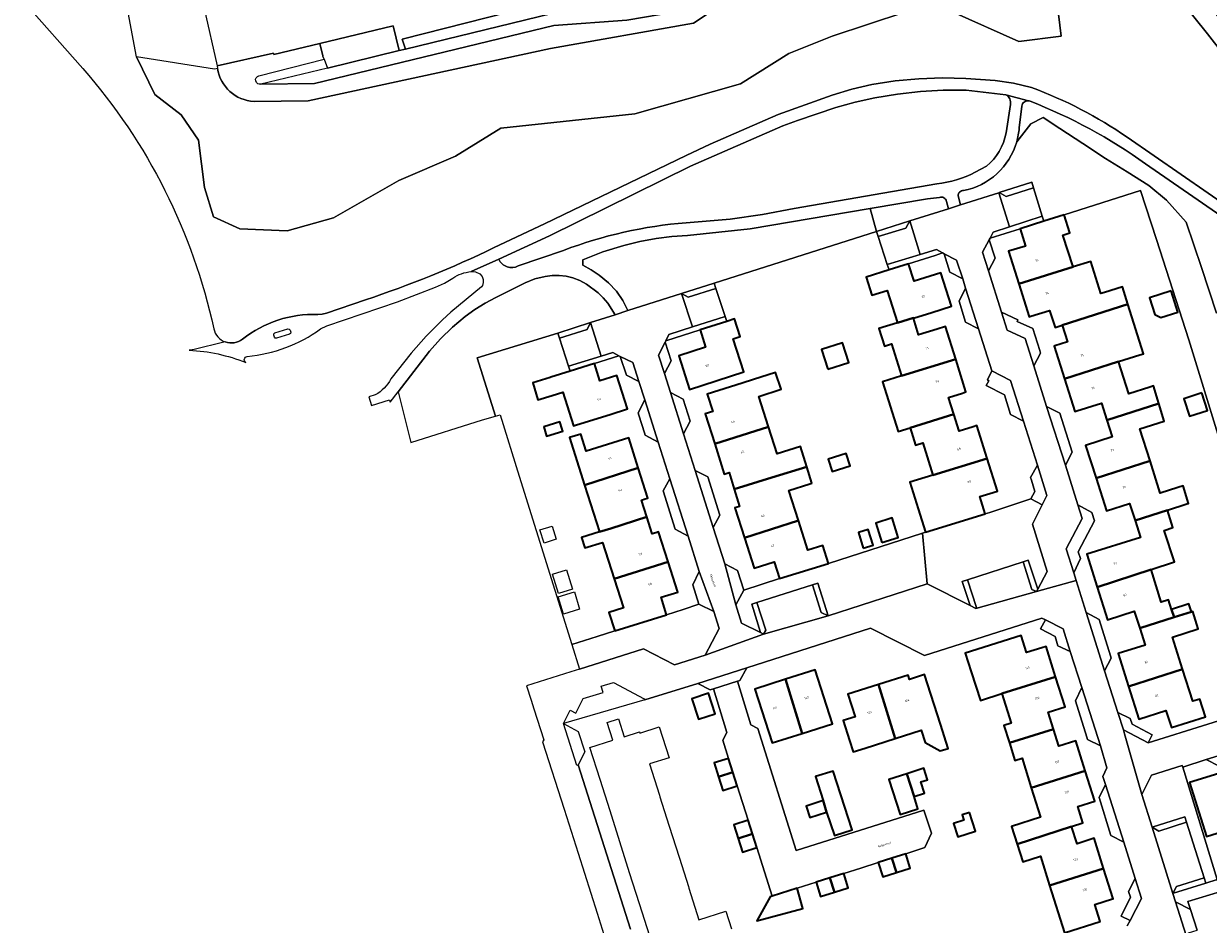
# Model space of a CAD drawing. Header units: metres. Extents: x 197700 to 204338, y 317132 to 325229.
# Tile 79 of 256: x 198735 to 198932, y 320635 to 320785. Entities that reach past the tile are written whole.
import ezdxf
from ezdxf.enums import TextEntityAlignment as Align

# ---------------------------------------------------------------- set-up
doc = ezdxf.new("R2010")
doc.units = ezdxf.units.M
for name, color, linetype, lineweight in [('B-WE-GR-BEPLANTING_CULTUUR_BOSPLANTSOEN-GV', 90, 'Continuous', 18), ('B-WE-GR-BEPLANTING_CULTUUR_HEESTERS-GV', 90, 'Continuous', 18), ('B-WE-GR-BEPLANTING_CULTUUR_ROOS-GV', 90, 'Continuous', 18), ('B-WE-GW-TALUD_KRUIN-G', 90, 'Continuous', 18), ('B-WE-IE-TERREINAFSCHEIDING_KUNSTMATIG_HEKWERK-G', 20, 'IE-TERREINAFSCHEIDING-KUNSTMATIG', 18), ('B-WE-OG-BEBOUWING-GV', 7, 'Continuous', 35), ('B-WE-OG-BEBOUWING-T18', 10, 'Continuous', 18), ('B-WE-OG-TERREIN_CULTUURSCHEIDING-GV', 7, 'Continuous', 18), ('B-WE-OG-TERREIN_ERF-GV', 7, 'Continuous', 18), ('B-WE-OG-TOPOGRAFIE-T18', 10, 'Continuous', 18), ('B-WE-VH-VERHARDING_ASFALT-GV', 252, 'Continuous', 18), ('B-WE-VH-VERHARDING_BETONSTRAATSTEEN-GV', 252, 'Continuous', 18), ('B-WE-VH-VERHARDING_TEGEL-GV', 252, 'Continuous', 18)]:
    doc.layers.add(name, color=color, linetype=linetype, lineweight=lineweight)
doc.styles.add('NLCS-ISO-M200-T18', font='NLCS-ISO.ttf', dxfattribs={"height": 0.36})
doc.linetypes.add('IE-TERREINAFSCHEIDING-KUNSTMATIG', pattern='A,4,[82,NLCS.SHX,S=0.75,R=90,X=0,Y=0],4,-2', length=10)

msp = doc.modelspace()

# ---------------------------------------------------------------- linework, layer by layer
at = {"layer": 'B-WE-GR-BEPLANTING_CULTUUR_BOSPLANTSOEN-GV'}
for points in [[(198840.685, 320788.259), (198834.657, 320787.234), (198822.443, 320786.347), (198798.127, 320780.449), (198797.087, 320780.197), (198785.179, 320777.308)], [(198822.187, 320788.336), (198797.581, 320782.083), (198798.127, 320780.449)], [(198798.127, 320780.449), (198822.443, 320786.347), (198834.657, 320787.234), (198840.685, 320788.259)], [(198889.136, 320786.598), (198900.02, 320781.742), (198907.054, 320782.579), (198906.384, 320788.105)], [(198766.864, 320777.249), (198766.383, 320777.131), (198753.443, 320779.161), (198756.47, 320772.909), (198760.866, 320769.518), (198763.712, 320765.331), (198764.717, 320757.461), (198766.224, 320752.605), (198770.578, 320750.595), (198778.448, 320750.261), (198786.151, 320752.437), (198797.036, 320758.633), (198806.413, 320762.652), (198813.949, 320767.341), (198836.22, 320769.685), (198853.803, 320774.709), (198861.841, 320779.733), (198869.041, 320782.579), (198881.098, 320786.598)], [(198772.948, 320771.749), (198781.927, 320771.847), (198822.196, 320780.566), (198845.948, 320784.736), (198848.553, 320786.484)], [(198848.553, 320786.484), (198845.948, 320784.736), (198822.196, 320780.566), (198781.927, 320771.847), (198772.948, 320771.749)], [(198843.047, 320786.632), (198834.898, 320785.246), (198822.753, 320784.364), (198782.992, 320774.72), (198774.107, 320774.622)], [(198785.179, 320777.308), (198774.107, 320774.622), (198782.992, 320774.72), (198822.753, 320784.364), (198834.898, 320785.246), (198843.047, 320786.632)], [(198773.766, 320776.031), (198784.578, 320778.779), (198784.401, 320779.212), (198784.393, 320779.303), (198784.398, 320779.315), (198783.868, 320781.408), (198776.232, 320779.54), (198776.177, 320779.785), (198766.811, 320777.667), (198766.864, 320777.249)]]:
    msp.add_lwpolyline(points, dxfattribs=at)
for points in [[(198766.864, 320777.249, 0.3520391), (198772.948, 320771.749)], [(198772.948, 320771.749, -0.3520391), (198766.864, 320777.249)], [(198774.107, 320774.622, -1), (198773.766, 320776.031)]]:
    msp.add_lwpolyline(points, format="xyb", dxfattribs=at)
at = {"layer": 'B-WE-GR-BEPLANTING_CULTUUR_HEESTERS-GV'}
for points in [[(198932.88, 320736.563), (198930.366, 320744.144), (198927.851, 320751.725), (198924.57, 320755.37), (198921.655, 320757.776), (198918.046, 320760.035), (198914.438, 320762.295), (198910.647, 320764.773), (198906.857, 320767.252), (198904.087, 320769.074), (198902.046, 320768.054), (198899.678, 320765.032)], [(198889.96, 320756.068), (198890.338, 320754.57), (198896.724, 320756.594), (198896.754, 320756.604), (198902.204, 320758.331), (198902.481, 320757.428), (198903.931, 320752.698), (198904.195, 320751.839), (198907.581, 320752.907), (198920.25, 320756.948), (198922.931, 320748.831), (198928.274, 320732.135), (198933.315, 320715.746), (198937.754, 320699.276), (198942.689, 320701.587), (198972.486, 320710.904), (198978.313, 320692.477)]]:
    msp.add_lwpolyline(points, dxfattribs=at)
for points in [[(198899.678, 320765.032, -0.2833991), (198890.826, 320756.952)], [(198890.826, 320756.952, 0.4468691), (198889.96, 320756.068)]]:
    msp.add_lwpolyline(points, format="xyb", dxfattribs=at)
for points in [[(198876.397, 320750.151), (198875.319, 320753.943), (198855.388, 320750.564), (198845.005, 320749.484), (198842.378, 320749.324), (198839.766, 320749.006), (198837.052, 320748.507), (198834.375, 320747.84), (198830.935, 320746.752), (198827.577, 320745.432), (198827.578, 320744.54), (198828.986, 320743.766), (198830.318, 320742.867), (198831.845, 320741.638), (198833.206, 320740.229), (198834.259, 320738.685), (198835.07, 320736.994), (198843.965, 320739.831), (198849.383, 320741.559)], [(198796.917, 320723.531), (198799.027, 320715.097), (198810.922, 320718.837), (198813.061, 320719.481), (198810.022, 320729.138), (198823.424, 320733.279), (198828.839, 320735.006), (198828.845, 320735.008), (198832.958, 320736.32), (198831.722, 320738.252), (198830.977, 320739.129), (198830.152, 320739.93), (198828.179, 320741.412), (198827.092, 320742.002), (198825.935, 320742.441), (198824.8, 320742.709), (198823.641, 320742.83), (198822.476, 320742.818), (198821.319, 320742.687), (198819.627, 320742.281), (198818.01, 320741.636), (198813.113, 320739.202), (198811.358, 320738.249), (198809.655, 320737.204), (198808.043, 320736.023), (198805.93, 320734.229), (198803.933, 320732.308), (198802.08, 320730.245)], [(198860.238, 320692.485), (198854.315, 320690.572), (198854.317, 320690.567), (198852.988, 320688.093), (198853.955, 320685.064), (198857.119, 320683.501), (198855.647, 320688.206), (198856.526, 320688.489), (198865.735, 320691.457), (198866.622, 320691.743), (198868.358, 320686.318), (198884.82, 320691.583), (198884.045, 320700.015), (198868.384, 320695.001)], [(198841.514, 320686.484), (198832.9, 320683.772), (198829.993, 320682.856), (198825.755, 320681.521), (198827.034, 320677.434), (198837.66, 320680.792), (198842.822, 320678.127), (198847.904, 320679.766), (198850.228, 320684.195), (198849.33, 320687.016), (198846.88, 320688.233), (198844.28, 320687.364)], [(198931.079, 320641.886), (198932.992, 320642.471), (198927.278, 320661.168), (198927.18, 320661.447), (198922.099, 320659.804), (198920.462, 320656.613), (198922.165, 320651.162), (198927.616, 320652.877), (198927.895, 320651.992), (198930.809, 320642.744)]]:
    msp.add_lwpolyline(points, close=True, dxfattribs=at)
at = {"layer": 'B-WE-GR-BEPLANTING_CULTUUR_ROOS-GV'}
for points in [[(198886.838, 320755.798), (198884.859, 320755.56), (198875.319, 320753.943), (198876.397, 320750.151), (198881.895, 320751.894), (198888.352, 320753.94)], [(198888.352, 320753.94), (198888.012, 320755.141)]]:
    msp.add_lwpolyline(points, dxfattribs=at)
msp.add_lwpolyline([(198888.012, 320755.141, 0.4878335), (198886.838, 320755.798)], format="xyb", dxfattribs=at)
for points in [[(198903.925, 320704.753), (198902.048, 320705.72), (198895.23, 320703.482), (198894.447, 320703.234), (198884.533, 320700.171), (198884.045, 320700.015), (198884.82, 320691.583), (198891.926, 320688.006), (198890.626, 320692.015), (198891.486, 320692.291), (198900.734, 320695.256), (198901.606, 320695.535), (198903.175, 320690.701), (198904.748, 320693.661), (198902.277, 320701.503)], [(198925.633, 320640.157), (198926.075, 320638.793), (198928.577, 320637.489), (198928.122, 320638.81), (198933.594, 320640.502), (198932.992, 320642.471), (198931.079, 320641.886), (198925.733, 320640.189)]]:
    msp.add_lwpolyline(points, close=True, dxfattribs=at)
at = {"layer": 'B-WE-GW-TALUD_KRUIN-G'}
for points in [[(198798.127, 320780.449), (198822.443, 320786.347), (198834.657, 320787.234), (198840.685, 320788.259)], [(198843.047, 320786.632), (198834.898, 320785.246), (198822.753, 320784.364), (198782.992, 320774.72), (198774.107, 320774.622)]]:
    msp.add_lwpolyline(points, dxfattribs=at)
at = {"layer": 'B-WE-IE-TERREINAFSCHEIDING_KUNSTMATIG_HEKWERK-G'}
for points in [[(198907.581, 320752.907), (198920.25, 320756.948), (198922.931, 320748.831), (198928.274, 320732.135), (198933.315, 320715.746), (198937.754, 320699.276), (198942.689, 320701.587), (198972.486, 320710.904), (198978.313, 320692.477)], [(198849.383, 320741.559), (198876.397, 320750.151)]]:
    msp.add_lwpolyline(points, dxfattribs=at)
at = {"layer": 'B-WE-OG-BEBOUWING-GV'}
for points in [[(198904.195, 320751.839), (198900.254, 320750.595), (198901.142, 320747.728), (198898.333, 320746.857), (198900.049, 320741.433), (198909.038, 320744.263), (198907.318, 320749.55), (198908.514, 320749.949), (198907.581, 320752.907)], [(198878.465, 320743.753), (198874.687, 320742.554), (198875.62, 320739.596), (198878.129, 320740.354), (198879.851, 320734.998), (198882.517, 320735.789), (198882.532, 320735.741), (198885.592, 320736.708), (198888.836, 320737.734), (198887.055, 320743.3), (198882.63, 320741.894), (198881.706, 320744.782)], [(198909.038, 320744.263), (198900.049, 320741.433), (198901.767, 320735.98), (198902.006, 320736.055), (198905.155, 320737.048), (198906.045, 320734.224), (198907.252, 320734.606), (198918.151, 320738.062), (198917.233, 320740.954), (198914.283, 320740.032), (198913.66, 320739.845), (198911.978, 320745.189)], [(198925.328, 320740.292), (198921.75, 320739.128), (198922.651, 320736.357), (198923.628, 320735.842), (198926.474, 320736.768)], [(198907.635, 320725.683), (198916.617, 320728.534), (198920.118, 320729.629), (198920.765, 320729.832), (198918.151, 320738.062), (198907.252, 320734.606), (198908.143, 320731.794), (198906.032, 320731.129), (198905.918, 320731.093)], [(198847.076, 320733.789), (198847.974, 320730.925), (198843.551, 320729.51), (198845.328, 320723.922), (198854.329, 320726.834), (198852.559, 320732.305), (198853.729, 320732.683), (198852.775, 320735.633), (198851.498, 320735.22)], [(198880.552, 320726.14), (198889.544, 320728.932), (198887.838, 320734.373), (198886.448, 320733.942), (198883.383, 320732.993), (198882.532, 320735.741), (198882.517, 320735.789), (198879.851, 320734.998), (198876.761, 320734.021), (198877.687, 320731.082), (198878.876, 320731.457)], [(198868.313, 320727.286), (198871.769, 320728.385), (198870.725, 320731.666), (198867.269, 320730.568)], [(198829.517, 320728.215), (198825.463, 320726.942), (198822.259, 320725.935), (198822.185, 320725.912), (198819.284, 320724.999), (198820.124, 320722.186), (198822.466, 320722.891), (198824.284, 320723.438), (198826.044, 320717.846), (198826.53, 320717.999), (198832.141, 320719.765), (198835.002, 320720.666), (198833.25, 320726.24), (198830.421, 320725.363)], [(198889.233, 320719.784), (198888.342, 320722.572), (198890.666, 320723.314), (198891.247, 320723.5), (198889.544, 320728.932), (198880.552, 320726.14), (198877.405, 320725.148), (198880, 320716.912), (198881.958, 320717.529)], [(198916.617, 320728.534), (198907.635, 320725.683), (198909.36, 320720.25), (198909.656, 320720.343), (198913.791, 320721.64), (198914.675, 320718.822), (198923.317, 320721.562), (198922.426, 320724.483), (198921.813, 320724.289), (198918.309, 320723.182)], [(198849.512, 320714.856), (198858.449, 320717.707), (198856.844, 320722.743), (198860.551, 320723.924), (198859.626, 320726.743), (198855.95, 320725.548), (198854.063, 320724.948), (198848.253, 320723.101), (198849.161, 320720.246), (198847.933, 320719.855)], [(198930.446, 320723.323), (198927.434, 320722.343), (198928.378, 320719.441), (198931.39, 320720.421)], [(198921.835, 320712.027), (198920.148, 320717.363), (198924.208, 320718.646), (198923.317, 320721.562), (198914.675, 320718.822), (198915.558, 320716.008), (198911.127, 320714.618), (198912.86, 320709.175)], [(198821.096, 320717.717), (198821.565, 320716.159), (198824.248, 320716.967), (198824.155, 320717.277), (198824.155, 320717.278), (198823.78, 320718.524)], [(198881.958, 320717.529), (198882.869, 320714.639), (198884.058, 320715.014), (198885.736, 320709.688), (198894.762, 320712.447), (198893.038, 320717.895), (198892.456, 320717.709), (198890.133, 320716.967), (198889.233, 320719.784)], [(198836.797, 320710.86), (198835.204, 320715.87), (198828.155, 320713.65), (198827.258, 320716.5), (198825.358, 320715.902), (198827.855, 320708.028)], [(198864.78, 320711.074), (198863.743, 320714.423), (198859.891, 320713.186), (198858.449, 320717.707), (198849.512, 320714.856), (198851.095, 320709.847), (198851.875, 320710.092), (198852.747, 320707.316), (198859.004, 320709.27)], [(198868.36, 320712.302), (198869.005, 320710.276), (198871.982, 320711.223), (198871.338, 320713.249)], [(198894.762, 320712.447), (198885.736, 320709.688), (198881.913, 320708.483), (198883.304, 320704.07), (198884.533, 320700.171), (198894.447, 320703.234), (198893.541, 320706.098), (198895.198, 320706.625), (198896.476, 320707.03)], [(198836.797, 320710.86), (198827.855, 320708.028), (198830.328, 320700.23), (198832.225, 320700.828), (198838.213, 320702.734), (198837.33, 320705.508), (198837.949, 320705.706), (198838.391, 320705.847)], [(198865.631, 320708.326), (198864.78, 320711.074), (198859.004, 320709.27), (198852.747, 320707.316), (198853.639, 320704.479), (198852.859, 320704.234), (198854.459, 320699.237), (198863.421, 320702.112), (198861.827, 320707.114), (198865.283, 320708.215)], [(198921.835, 320712.027), (198912.86, 320709.175), (198914.587, 320703.749), (198918.447, 320704.979), (198919.34, 320702.152), (198924.718, 320703.856), (198927.95, 320704.879), (198928.253, 320704.976), (198927.325, 320707.874), (198926.437, 320707.593), (198923.528, 320706.673)], [(198830.877, 320698.5), (198832.804, 320692.422), (198841.773, 320695.245), (198840.186, 320700.232), (198839.736, 320700.088), (198839.117, 320699.89), (198838.213, 320702.734), (198832.225, 320700.828), (198830.328, 320700.23), (198827.364, 320699.288), (198827.909, 320697.574)], [(198877.275, 320698.456), (198880.006, 320699.324), (198878.982, 320702.546), (198876.251, 320701.677)], [(198921.998, 320693.997), (198925.904, 320695.283), (198924.192, 320700.482), (198925.638, 320700.94), (198924.718, 320703.856), (198919.34, 320702.152), (198920.23, 320699.331), (198911.353, 320696.512), (198913.068, 320691.058)], [(198854.459, 320699.237), (198856.061, 320694.235), (198859.375, 320695.279), (198860.238, 320692.485), (198868.384, 320695.001), (198867.468, 320697.964), (198864.967, 320697.191), (198863.421, 320702.112)], [(198874.193, 320697.545), (198875.807, 320698.058), (198874.99, 320700.627), (198873.377, 320700.114)], [(198841.514, 320686.484), (198840.607, 320689.365), (198843.366, 320690.237), (198841.773, 320695.245), (198832.804, 320692.422), (198834.33, 320687.61), (198831.93, 320686.854), (198832.9, 320683.772)], [(198913.068, 320691.058), (198914.771, 320685.642), (198919.218, 320687.058), (198920.118, 320684.232), (198925.823, 320686.051), (198925.41, 320687.356), (198924.903, 320688.959), (198923.711, 320688.582), (198921.998, 320693.997)], [(198925.823, 320686.051), (198920.118, 320684.232), (198921.012, 320681.423), (198916.561, 320680.006), (198918.27, 320674.57), (198927.24, 320677.426), (198925.551, 320682.766), (198929.836, 320684.121), (198928.924, 320687.023), (198928.708, 320686.955)], [(198928.708, 320686.955), (198928.298, 320688.261), (198925.41, 320687.356), (198925.823, 320686.051)], [(198892.097, 320677.011), (198893.686, 320672.248), (198897.193, 320673.368), (198906.154, 320676.175), (198904.581, 320681.189), (198903.852, 320680.962), (198901.324, 320680.175), (198900.416, 320683.005), (198891.126, 320680.103)], [(198864.041, 320666.756), (198869.058, 320668.33), (198866.184, 320677.318), (198861.247, 320675.743)], [(198918.27, 320674.57), (198919.979, 320669.136), (198924.44, 320670.551), (198925.38, 320667.72), (198931.056, 320669.508), (198930.121, 320672.464), (198928.929, 320672.087), (198927.24, 320677.426)], [(198861.247, 320675.743), (198856.182, 320674.128), (198859.025, 320665.183), (198864.041, 320666.756)], [(198874.484, 320664.299), (198879.493, 320665.896), (198876.705, 320674.886), (198871.624, 320673.271), (198872.828, 320669.493), (198870.858, 320668.875), (198871.89, 320665.586), (198872.49, 320663.674)], [(198884.474, 320665.266), (198886.968, 320663.839), (198888.307, 320664.267), (198887.018, 320668.296), (198884.38, 320676.543), (198881.856, 320675.736), (198881.627, 320676.45), (198876.705, 320674.886), (198879.493, 320665.896), (198883.832, 320667.28)], [(198898.456, 320665.167), (198905.804, 320667.468), (198904.919, 320670.27), (198907.729, 320671.157), (198906.154, 320676.175), (198897.193, 320673.368), (198898.735, 320668.453), (198897.542, 320668.078)], [(198849.575, 320670.015), (198848.48, 320673.418), (198845.7, 320672.524), (198846.795, 320669.121)], [(198905.804, 320667.468), (198898.456, 320665.167), (198899.37, 320662.257), (198900.563, 320662.631), (198902.103, 320657.725), (198911.077, 320660.54), (198909.501, 320665.547), (198906.691, 320664.66)], [(198850.131, 320659.557), (198852.513, 320660.319), (198851.783, 320662.603), (198849.402, 320661.842)], [(198852.513, 320660.319), (198850.131, 320659.557), (198850.859, 320657.272), (198853.244, 320658.034)], [(198868.086, 320653.667), (198869.403, 320649.767), (198872.321, 320650.731), (198870.482, 320656.54), (198869.199, 320660.461), (198866.264, 320659.588), (198867.496, 320655.585)], [(198882.623, 320656.269), (198881.411, 320660.046), (198878.454, 320659.097), (198880.314, 320653.3), (198883.272, 320654.233)], [(198881.411, 320660.046), (198882.623, 320656.269), (198884.365, 320656.825), (198883.766, 320658.704), (198884.865, 320659.052), (198884.25, 320660.957)], [(198911.077, 320660.54), (198902.103, 320657.725), (198903.641, 320652.822), (198898.817, 320651.274), (198899.746, 320648.379), (198908.81, 320651.284), (198910.681, 320651.883), (198909.829, 320654.628), (198912.658, 320655.518)], [(198936.674, 320651.319), (198935.342, 320655.926), (198934.124, 320659.889), (198933.986, 320660.339), (198928.402, 320658.597), (198931.209, 320649.612)], [(198868.086, 320653.667), (198867.496, 320655.585), (198864.672, 320654.681), (198865.282, 320652.776)], [(198891.86, 320653.6), (198890.631, 320653.208), (198890.903, 320652.354), (198889.178, 320651.804), (198889.899, 320649.544), (198892.853, 320650.487)], [(198853.395, 320649.291), (198855.772, 320650.052), (198855.043, 320652.328), (198852.67, 320651.568)], [(198905.136, 320641.483), (198914.123, 320644.307), (198912.547, 320649.332), (198909.728, 320648.427), (198908.81, 320651.284), (198899.746, 320648.379), (198900.691, 320645.435), (198903.608, 320646.351)], [(198855.772, 320650.052), (198853.395, 320649.291), (198854.12, 320647.013), (198856.501, 320647.775)], [(198879.707, 320643.646), (198878.951, 320646.03), (198876.665, 320645.304), (198877.421, 320642.921)], [(198878.951, 320646.03), (198879.707, 320643.646), (198881.993, 320644.372), (198881.237, 320646.755)], [(198868.637, 320642.758), (198869.394, 320640.375), (198871.686, 320641.103), (198870.929, 320643.486)], [(198913.555, 320635.479), (198912.657, 320638.321), (198915.58, 320639.244), (198915.699, 320639.282), (198914.123, 320644.307), (198905.136, 320641.483), (198907.607, 320633.609)], [(198868.637, 320642.758), (198866.345, 320642.029), (198867.102, 320639.646), (198869.394, 320640.375)], [(198859.024, 320639.721), (198858.713, 320639.623), (198856.48, 320635.628), (198864.128, 320637.683), (198863.198, 320641.037)]]:
    msp.add_lwpolyline(points, close=True, dxfattribs=at)
at = {"layer": 'B-WE-OG-TERREIN_CULTUURSCHEIDING-GV'}
for points in [[(198918.037, 320765.823), (198949.445, 320744.085), (198969.849, 320728.534), (198980.025, 320720.072), (198983.876, 320724.333), (198973.632, 320734.207), (198965.679, 320741.362), (198955.538, 320753.355), (198943.126, 320767.92), (198931.361, 320782.989), (198917.776, 320800.016)], [(198917.776, 320800.016), (198931.361, 320782.989), (198943.126, 320767.92), (198955.538, 320753.355), (198965.679, 320741.362), (198973.632, 320734.207), (198983.876, 320724.333), (198984.723, 320723.517), (198989.376, 320719.477), (198991.853, 320715.806), (198995.219, 320719.201), (198994.991, 320719.608), (198990.668, 320725.04), (198982.51, 320732.081), (198971.258, 320742.491), (198960.781, 320753.013), (198943.785, 320772.669), (198931.186, 320788.292)], [(198881.098, 320786.598), (198869.041, 320782.579), (198861.841, 320779.733), (198853.803, 320774.709), (198836.22, 320769.685), (198813.949, 320767.341), (198806.413, 320762.652), (198797.036, 320758.633), (198786.151, 320752.437), (198778.448, 320750.261), (198770.578, 320750.595), (198766.224, 320752.605), (198764.717, 320757.461), (198763.712, 320765.331), (198760.866, 320769.518), (198756.47, 320772.909), (198753.443, 320779.161), (198750.684, 320793.688)], [(198734.677, 320788.324), (198744.515, 320777.215)], [(198906.384, 320788.105), (198907.054, 320782.579), (198900.02, 320781.742), (198889.136, 320786.598)], [(198812.845, 320747.475), (198821.225, 320751.401), (198844.732, 320762.794), (198848.738, 320764.664), (198860.065, 320769.598), (198869.001, 320772.812), (198872.282, 320773.805), (198875.628, 320774.551), (198879.504, 320775.153), (198883.407, 320775.538), (198887.327, 320775.689), (198891.248, 320775.591), (198896.076, 320775.214), (198899.141, 320774.816), (198902.136, 320774.052)], [(198897.87, 320772.85), (198891.303, 320773.628), (198887.485, 320773.619), (198883.673, 320773.397), (198879.878, 320772.977), (198876.109, 320772.371), (198872.831, 320771.655), (198869.604, 320770.738), (198863.248, 320768.598), (198860.816, 320767.679), (198845.488, 320760.987), (198822.037, 320749.429), (198813.607, 320745.534)], [(198897.909, 320766.537), (198898.622, 320771.222)], [(198900.535, 320770.986), (198900.089, 320767.357)], [(198899.678, 320765.032), (198902.046, 320768.054), (198904.087, 320769.074), (198906.857, 320767.252), (198910.647, 320764.773), (198914.438, 320762.295), (198918.046, 320760.035), (198921.655, 320757.776), (198924.57, 320755.37), (198927.851, 320751.725), (198930.366, 320744.144), (198932.88, 320736.563)], [(198892.801, 320759.996), (198894.64, 320760.993)], [(198981.264, 320716.346), (198978.676, 320718.579), (198975.64, 320721.199), (198958.268, 320735.096), (198943.93, 320745.629), (198921.1, 320761.401)], [(198844.748, 320751.61), (198852.068, 320752.222), (198857.42, 320752.958), (198862.726, 320753.978), (198886.403, 320758.091)], [(198816.865, 320744.419), (198824.382, 320747.009)], [(198783.541, 320736.369), (198784.263, 320736.411), (198784.966, 320736.582), (198791.48, 320738.807)]]:
    msp.add_lwpolyline(points, dxfattribs=at)
for points in [[(198744.515, 320777.215, -0.1274078), (198766.251, 320733.989)], [(198902.136, 320774.052, -0.0638253), (198918.037, 320765.823)], [(198898.622, 320771.222, 0.3583112), (198897.87, 320772.85)], [(198901.652, 320771.856, 0.4149809), (198900.535, 320770.986)], [(198901.891, 320771.796, 0.0580691), (198901.652, 320771.856)], [(198921.1, 320761.401, 0.0619692), (198901.891, 320771.796)], [(198900.089, 320767.357, -0.0518669), (198899.678, 320765.032)], [(198894.64, 320760.993, 0.1834676), (198897.909, 320766.537)], [(198886.403, 320758.091, 0.1001509), (198892.801, 320759.996)], [(198824.382, 320747.009, -0.0700848), (198844.748, 320751.61)], [(198791.48, 320738.807, 0.0336015), (198812.845, 320747.475)], [(198813.607, 320745.534, 0.4190486), (198816.865, 320744.419)], [(198771.04, 320732.265, -0.1769651), (198783.541, 320736.369)], [(198766.251, 320733.989, 0.2594256), (198768.165, 320731.798)], [(198768.165, 320731.798, 0.2591297), (198771.04, 320732.265)]]:
    msp.add_lwpolyline(points, format="xyb", dxfattribs=at)
at = {"layer": 'B-WE-OG-TERREIN_ERF-GV'}
for points in [[(198776.177, 320779.785), (198776.232, 320779.54), (198783.868, 320781.408), (198796.062, 320784.322), (198797.087, 320780.197), (198798.127, 320780.449), (198797.581, 320782.083), (198822.187, 320788.336), (198825.858, 320788.29), (198842.961, 320790.769), (198848.592, 320796.455), (198849.857, 320806.809), (198849.585, 320810.259), (198847.858, 320817.052), (198847.651, 320817.004), (198845.049, 320816.399), (198820.101, 320810.602), (198789.451, 320803.293), (198762.486, 320796.799), (198766.811, 320777.667)], [(198784.578, 320778.779), (198785.179, 320777.308), (198797.087, 320780.197), (198796.062, 320784.322), (198783.868, 320781.408), (198784.398, 320779.315), (198784.393, 320779.303), (198784.401, 320779.212)], [(198842.167, 320723.391), (198844.258, 320722.287), (198845.403, 320718.647), (198844.304, 320716.51), (198846.237, 320710.442), (198848.349, 320709.384), (198850.348, 320703.024), (198849.242, 320700.988), (198851.158, 320694.926), (198853.292, 320693.833), (198854.315, 320690.572), (198860.238, 320692.485), (198859.375, 320695.279), (198856.061, 320694.235), (198854.459, 320699.237), (198852.859, 320704.234), (198853.639, 320704.479), (198852.747, 320707.316), (198851.875, 320710.092), (198851.095, 320709.847), (198849.512, 320714.856), (198847.933, 320719.855), (198849.161, 320720.246), (198848.253, 320723.101), (198854.063, 320724.948), (198855.95, 320725.548), (198859.626, 320726.743), (198860.551, 320723.924), (198856.844, 320722.743), (198858.449, 320717.707), (198859.891, 320713.186), (198863.743, 320714.423), (198864.78, 320711.074), (198865.631, 320708.326), (198865.283, 320708.215), (198861.827, 320707.114), (198863.421, 320702.112), (198864.967, 320697.191), (198867.468, 320697.964), (198868.384, 320695.001), (198884.045, 320700.015), (198884.533, 320700.171), (198883.304, 320704.07), (198881.913, 320708.483), (198885.736, 320709.688), (198884.058, 320715.014), (198882.869, 320714.639), (198881.958, 320717.529), (198880, 320716.912), (198877.405, 320725.148), (198880.552, 320726.14), (198878.876, 320731.457), (198877.687, 320731.082), (198876.761, 320734.021), (198879.851, 320734.998), (198878.129, 320740.354), (198875.62, 320739.596), (198874.687, 320742.554), (198878.465, 320743.753), (198878.175, 320744.65), (198876.674, 320749.294), (198876.397, 320750.151), (198849.383, 320741.559), (198849.677, 320740.678), (198851.234, 320736.011), (198851.498, 320735.22), (198852.775, 320735.633), (198853.729, 320732.683), (198852.559, 320732.305), (198854.329, 320726.834), (198845.328, 320723.922), (198843.551, 320729.51), (198847.974, 320730.925), (198847.076, 320733.789), (198841.364, 320731.962), (198841.262, 320731.759), (198842.243, 320728.662), (198841.133, 320726.556)], [(198902.048, 320705.72), (198902.69, 320706.971), (198902.115, 320708.851), (198901.994, 320709.249), (198903.116, 320711.334), (198900.803, 320718.61), (198898.661, 320719.751), (198897.636, 320723.008), (198894.63, 320724.561), (198895.053, 320725.355), (198894.807, 320725.485), (198895.561, 320726.995), (198893.337, 320733.995), (198891.191, 320735.105), (198890.107, 320738.587), (198891.19, 320740.738), (198890.707, 320742.264), (198888.551, 320743.382), (198887.615, 320746.431), (198887.339, 320746.585), (198886.132, 320746.187), (198881.706, 320744.782), (198882.63, 320741.894), (198887.055, 320743.3), (198888.836, 320737.734), (198885.592, 320736.708), (198882.532, 320735.741), (198883.383, 320732.993), (198886.448, 320733.942), (198887.838, 320734.373), (198889.544, 320728.932), (198891.247, 320723.5), (198890.666, 320723.314), (198888.342, 320722.572), (198889.233, 320719.784), (198890.133, 320716.967), (198892.456, 320717.709), (198893.038, 320717.895), (198894.762, 320712.447), (198896.476, 320707.03), (198895.198, 320706.625), (198893.541, 320706.098), (198894.447, 320703.234), (198895.23, 320703.482)], [(198925.328, 320740.292), (198926.474, 320736.768), (198923.628, 320735.842), (198922.651, 320736.357), (198921.75, 320739.128)], [(198840.092, 320715.123), (198837.956, 320716.31), (198837.826, 320716.716), (198836.889, 320719.625), (198836.765, 320720.012), (198837.869, 320722.184), (198836.915, 320725.203), (198834.833, 320726.266), (198833.809, 320729.397), (198833.59, 320729.502), (198829.517, 320728.215), (198830.421, 320725.363), (198833.25, 320726.24), (198835.002, 320720.666), (198832.141, 320719.765), (198826.53, 320717.999), (198826.044, 320717.846), (198824.284, 320723.438), (198822.466, 320722.891), (198820.124, 320722.186), (198819.284, 320724.999), (198822.185, 320725.912), (198822.259, 320725.935), (198825.463, 320726.942), (198825.181, 320727.786), (198823.7, 320732.415), (198823.424, 320733.279), (198810.022, 320729.138), (198813.061, 320719.481), (198813.833, 320719.702), (198816.993, 320709.516), (198825.755, 320681.521), (198829.993, 320682.856), (198832.9, 320683.772), (198831.93, 320686.854), (198834.33, 320687.61), (198832.804, 320692.422), (198830.877, 320698.5), (198827.909, 320697.574), (198827.364, 320699.288), (198830.328, 320700.23), (198827.855, 320708.028), (198825.358, 320715.902), (198827.258, 320716.5), (198828.155, 320713.65), (198835.204, 320715.87), (198836.797, 320710.86), (198838.391, 320705.847), (198837.949, 320705.706), (198837.33, 320705.508), (198838.213, 320702.734), (198839.117, 320699.89), (198839.736, 320700.088), (198840.186, 320700.232), (198841.773, 320695.245), (198843.366, 320690.237), (198840.607, 320689.365), (198841.514, 320686.484), (198844.28, 320687.364), (198846.88, 320688.233), (198845.868, 320691.459), (198846.901, 320693.638), (198845.07, 320699.553), (198842.928, 320700.68), (198840.929, 320707.052), (198842.033, 320709.042)], [(198868.313, 320727.286), (198867.269, 320730.568), (198870.725, 320731.666), (198871.769, 320728.385)], [(198930.446, 320723.323), (198931.39, 320720.421), (198928.378, 320719.441), (198927.434, 320722.343)], [(198824.155, 320717.277), (198824.248, 320716.967), (198821.565, 320716.159), (198821.096, 320717.717), (198823.78, 320718.524), (198824.155, 320717.278)], [(198868.36, 320712.302), (198871.338, 320713.249), (198871.982, 320711.223), (198869.005, 320710.276)], [(198877.275, 320698.456), (198876.251, 320701.677), (198878.982, 320702.546), (198880.006, 320699.324)], [(198821.15, 320698.37), (198820.456, 320700.564), (198822.476, 320701.203), (198823.17, 320699.009)], [(198874.193, 320697.545), (198873.377, 320700.114), (198874.99, 320700.627), (198875.807, 320698.058)], [(198823.555, 320689.977), (198822.529, 320693.219), (198824.86, 320693.957), (198825.886, 320690.714)], [(198823.5, 320689.46), (198826.176, 320690.282), (198827.057, 320687.415), (198824.381, 320686.592)], [(198898.456, 320665.167), (198897.542, 320668.078), (198898.735, 320668.453), (198897.193, 320673.368), (198893.686, 320672.248), (198892.097, 320677.011), (198891.126, 320680.103), (198900.416, 320683.005), (198901.324, 320680.175), (198903.852, 320680.962), (198904.581, 320681.189), (198906.154, 320676.175), (198907.729, 320671.157), (198904.919, 320670.27), (198905.804, 320667.468), (198906.691, 320664.66), (198909.501, 320665.547), (198911.077, 320660.54), (198912.658, 320655.518), (198909.829, 320654.628), (198910.681, 320651.883), (198908.81, 320651.284), (198909.728, 320648.427), (198912.547, 320649.332), (198914.123, 320644.307), (198915.699, 320639.282), (198915.58, 320639.244), (198912.657, 320638.321), (198913.555, 320635.479), (198907.607, 320633.609), (198905.136, 320641.483), (198903.608, 320646.351), (198900.691, 320645.435), (198899.746, 320648.379), (198898.817, 320651.274), (198903.641, 320652.822), (198902.103, 320657.725), (198900.563, 320662.631), (198899.37, 320662.257)], [(198864.041, 320666.756), (198859.025, 320665.183), (198856.182, 320674.128), (198861.247, 320675.743), (198866.184, 320677.318), (198869.058, 320668.33)], [(198879.493, 320665.896), (198874.484, 320664.299), (198872.49, 320663.674), (198871.89, 320665.586), (198870.858, 320668.875), (198872.828, 320669.493), (198871.624, 320673.271), (198876.705, 320674.886), (198881.627, 320676.45), (198881.856, 320675.736), (198884.38, 320676.543), (198887.018, 320668.296), (198888.307, 320664.267), (198886.968, 320663.839), (198884.474, 320665.266), (198883.832, 320667.28)], [(198846.795, 320669.121), (198845.7, 320672.524), (198848.48, 320673.418), (198849.575, 320670.015)], [(198870.482, 320656.54), (198872.321, 320650.731), (198869.403, 320649.767), (198868.086, 320653.667), (198865.282, 320652.776), (198864.672, 320654.681), (198867.496, 320655.585), (198866.264, 320659.588), (198869.199, 320660.461)], [(198883.766, 320658.704), (198884.365, 320656.825), (198882.623, 320656.269), (198883.272, 320654.233), (198880.314, 320653.3), (198878.454, 320659.097), (198881.411, 320660.046), (198884.25, 320660.957), (198884.865, 320659.052)], [(198891.86, 320653.6), (198892.853, 320650.487), (198889.899, 320649.544), (198889.178, 320651.804), (198890.903, 320652.354), (198890.631, 320653.208)]]:
    msp.add_lwpolyline(points, close=True, dxfattribs=at)
for points in [[(198933.315, 320715.746), (198928.274, 320732.135), (198922.931, 320748.831), (198920.25, 320756.948), (198907.581, 320752.907), (198908.514, 320749.949), (198907.318, 320749.55), (198909.038, 320744.263), (198911.978, 320745.189), (198913.66, 320739.845), (198914.283, 320740.032), (198917.233, 320740.954), (198918.151, 320738.062), (198920.765, 320729.832), (198920.118, 320729.629), (198916.617, 320728.534), (198918.309, 320723.182), (198921.813, 320724.289), (198922.426, 320724.483), (198923.317, 320721.562), (198924.208, 320718.646), (198920.148, 320717.363), (198921.835, 320712.027), (198923.528, 320706.673), (198926.437, 320707.593), (198927.325, 320707.874), (198928.253, 320704.976), (198927.95, 320704.879), (198924.718, 320703.856), (198925.638, 320700.94), (198924.192, 320700.482), (198925.904, 320695.283), (198921.998, 320693.997), (198923.711, 320688.582), (198924.903, 320688.959), (198925.41, 320687.356), (198928.298, 320688.261), (198928.708, 320686.955), (198928.924, 320687.023), (198929.836, 320684.121), (198925.551, 320682.766), (198927.24, 320677.426), (198928.929, 320672.087), (198930.121, 320672.464), (198931.056, 320669.508), (198925.38, 320667.72), (198924.44, 320670.551), (198919.979, 320669.136), (198918.27, 320674.57), (198916.561, 320680.006), (198921.012, 320681.423), (198920.118, 320684.232), (198919.218, 320687.058), (198914.771, 320685.642), (198913.068, 320691.058), (198911.353, 320696.512), (198920.23, 320699.331), (198919.34, 320702.152), (198918.447, 320704.979), (198914.587, 320703.749), (198912.86, 320709.175), (198911.127, 320714.618), (198915.558, 320716.008), (198914.675, 320718.822), (198913.791, 320721.64), (198909.656, 320720.343), (198909.36, 320720.25), (198907.635, 320725.683), (198905.918, 320731.093), (198906.032, 320731.129), (198908.143, 320731.794), (198907.252, 320734.606), (198906.045, 320734.224), (198905.155, 320737.048), (198902.006, 320736.055), (198901.767, 320735.98), (198900.049, 320741.433), (198898.333, 320746.857), (198901.142, 320747.728), (198900.254, 320750.595), (198895.245, 320749.043), (198895.117, 320748.787), (198896.078, 320745.725), (198894.966, 320743.614), (198897.152, 320736.719), (198899.876, 320735.444), (198899.756, 320735.194), (198902.359, 320734.009), (198903.501, 320730.354), (198903.63, 320729.943), (198902.519, 320727.827), (198904.655, 320721.066), (198906.834, 320719.938), (198908.885, 320713.499), (198907.771, 320711.307), (198909.854, 320704.73), (198912.173, 320703.462), (198912.592, 320702.047), (198909.916, 320696.941), (198910.291, 320695.811), (198909.164, 320693.419), (198909.558, 320692.167), (198911.238, 320686.831), (198913.371, 320685.697), (198915.27, 320679.639), (198915.397, 320679.241), (198914.29, 320677.138), (198916.475, 320670.25), (198918.506, 320669.249), (198918.847, 320668.266), (198922.214, 320666.5), (198921.54, 320665.162), (198941.375, 320671.38)], [(198918.046, 320634.778), (198918.509, 320635.674), (198917.062, 320636.377), (198918.611, 320639.523), (198918.279, 320640.491), (198919.379, 320642.628), (198917.478, 320648.677), (198915.344, 320649.799), (198913.376, 320656.134), (198914.445, 320658.286), (198914.015, 320659.606), (198914.679, 320661.055), (198913.577, 320664.672), (198911.465, 320665.753), (198911.337, 320666.148), (198909.43, 320672.152), (198910.512, 320674.372), (198908.59, 320680.344), (198906.529, 320681.329), (198906.044, 320682.87), (198903.651, 320684.106), (198904.447, 320685.606), (198903.871, 320685.904), (198884.332, 320679.69), (198875.364, 320684.232), (198854.827, 320677.659), (198853.66, 320675.534), (198853.273, 320675.421), (198855.493, 320668.186), (198856.678, 320667.566), (198863.061, 320647.319), (198884.266, 320654.024), (198885.504, 320650.191), (198884.41, 320647.776), (198884.264, 320647.72), (198881.237, 320646.755), (198881.993, 320644.372), (198879.707, 320643.646), (198877.421, 320642.921), (198876.665, 320645.304), (198873.759, 320644.383), (198870.929, 320643.486), (198871.686, 320641.103), (198869.394, 320640.375), (198867.102, 320639.646), (198866.345, 320642.029), (198863.198, 320641.037), (198864.128, 320637.683), (198856.48, 320635.628), (198858.713, 320639.623), (198859.024, 320639.721), (198856.501, 320647.775), (198854.12, 320647.013), (198853.395, 320649.291), (198852.67, 320651.568), (198855.043, 320652.328), (198853.244, 320658.034), (198850.859, 320657.272), (198850.131, 320659.557), (198849.402, 320661.842), (198851.783, 320662.603), (198850.856, 320665.646), (198851.516, 320666.917), (198849.288, 320674.175), (198848.72, 320673.998), (198846.684, 320675.043), (198837.868, 320672.31), (198824.358, 320668.396), (198826.816, 320667.053), (198827.901, 320663.684), (198826.836, 320661.531), (198835.494, 320634.253)], [(198838.705, 320633.082), (198837.001, 320638.458), (198835.366, 320643.614), (198833.74, 320648.744), (198832.111, 320653.884), (198830.466, 320659.074), (198828.775, 320664.408), (198832.588, 320665.617), (198831.651, 320668.572), (198833.519, 320669.164), (198834.456, 320666.209), (198836.983, 320667.01), (198837.042, 320666.823), (198840.284, 320667.851), (198841.915, 320662.703), (198838.674, 320661.676), (198840.322, 320656.476), (198840.401, 320656.228), (198841.896, 320651.509), (198841.947, 320651.349), (198843.578, 320646.206), (198843.631, 320646.037), (198845.121, 320641.335), (198845.206, 320641.068), (198846.886, 320635.769), (198851.357, 320637.238), (198852.301, 320634.269)], [(198933.324, 320661.288), (198931.135, 320662.396), (198927.278, 320661.168), (198932.992, 320642.471)], [(198936.674, 320651.319), (198931.209, 320649.612), (198928.402, 320658.597), (198933.986, 320660.339)], [(198933.594, 320640.502), (198928.122, 320638.81), (198928.577, 320637.489), (198929.643, 320634.055)]]:
    msp.add_lwpolyline(points, dxfattribs=at)
at = {"layer": 'B-WE-VH-VERHARDING_ASFALT-GV'}
for points in [[(198902.136, 320774.052), (198899.141, 320774.816), (198896.076, 320775.214), (198891.248, 320775.591), (198887.327, 320775.689), (198883.407, 320775.538), (198879.504, 320775.153), (198875.628, 320774.551), (198872.282, 320773.805), (198869.001, 320772.812), (198860.065, 320769.598), (198848.738, 320764.664), (198844.732, 320762.794), (198821.225, 320751.401), (198812.845, 320747.475)], [(198809.025, 320743.477), (198813.607, 320745.534), (198822.037, 320749.429), (198845.488, 320760.987), (198860.816, 320767.679), (198863.248, 320768.598), (198869.604, 320770.738), (198872.831, 320771.655), (198876.109, 320772.371), (198879.878, 320772.977), (198883.673, 320773.397), (198887.485, 320773.619), (198891.303, 320773.628), (198897.87, 320772.85), (198901.652, 320771.856)], [(198901.652, 320771.856), (198897.87, 320772.85)], [(198898.622, 320771.222), (198897.909, 320766.537)], [(198900.089, 320767.357), (198900.535, 320770.986)], [(198921.1, 320761.401), (198943.93, 320745.629), (198958.268, 320735.096), (198975.64, 320721.199), (198978.676, 320718.579), (198980.025, 320720.072), (198969.849, 320728.534), (198949.445, 320744.085), (198918.037, 320765.823)], [(198894.64, 320760.993), (198892.801, 320759.996)], [(198886.403, 320758.091), (198862.726, 320753.978), (198857.42, 320752.958), (198852.068, 320752.222), (198844.748, 320751.61)], [(198793.098, 320723.016), (198792.052, 320722.673), (198792.483, 320721.231), (198795.477, 320722.175), (198795.591, 320721.807), (198796.917, 320723.531), (198802.08, 320730.245), (198803.933, 320732.308), (198805.93, 320734.229), (198808.043, 320736.023), (198809.655, 320737.204), (198811.358, 320738.249), (198813.113, 320739.202), (198818.01, 320741.636), (198819.627, 320742.281), (198821.319, 320742.687), (198822.476, 320742.818), (198823.641, 320742.83), (198824.8, 320742.709), (198825.935, 320742.441), (198827.092, 320742.002), (198828.179, 320741.412), (198830.152, 320739.93), (198830.977, 320739.129), (198831.722, 320738.252), (198832.958, 320736.32), (198835.07, 320736.994), (198834.259, 320738.685), (198833.206, 320740.229), (198831.845, 320741.638), (198830.318, 320742.867), (198828.986, 320743.766), (198827.578, 320744.54), (198827.577, 320745.432), (198830.935, 320746.752), (198834.375, 320747.84), (198837.052, 320748.507), (198839.766, 320749.006), (198842.378, 320749.324), (198845.005, 320749.484), (198855.388, 320750.564), (198875.319, 320753.943), (198884.859, 320755.56), (198886.838, 320755.798)], [(198890.338, 320754.57), (198889.96, 320756.068)], [(198888.012, 320755.141), (198888.352, 320753.94), (198890.338, 320754.57)], [(198824.382, 320747.009), (198816.865, 320744.419)], [(198813.607, 320745.534), (198809.025, 320743.477), (198809.776, 320743.427), (198810.462, 320743.115), (198810.841, 320742.691), (198811.042, 320742.159), (198811.051, 320741.663), (198810.893, 320741.193), (198810.731, 320740.962), (198805.659, 320736.759), (198804.243, 320735.469), (198801.579, 320732.77), (198799.076, 320729.922), (198795.67, 320725.65)], [(198783.995, 320733.956), (198785.049, 320734.497), (198796.815, 320738.477), (198803.118, 320740.878), (198804.584, 320741.568), (198805.972, 320742.403)], [(198791.48, 320738.807), (198784.966, 320736.582), (198784.263, 320736.411), (198783.541, 320736.369)], [(198768.165, 320731.798), (198762.802, 320730.5)]]:
    msp.add_lwpolyline(points, dxfattribs=at)
for points in [[(198918.037, 320765.823, 0.0638253), (198902.136, 320774.052)], [(198897.87, 320772.85, -0.3583112), (198898.622, 320771.222)], [(198900.535, 320770.986, -0.4149809), (198901.652, 320771.856)], [(198901.652, 320771.856, -0.0580691), (198901.891, 320771.796)], [(198901.891, 320771.796, -0.0619692), (198921.1, 320761.401)], [(198899.678, 320765.032, 0.0518669), (198900.089, 320767.357)], [(198897.909, 320766.537, -0.1834676), (198894.64, 320760.993)], [(198890.826, 320756.952, 0.2833991), (198899.678, 320765.032)], [(198892.801, 320759.996, -0.1001509), (198886.403, 320758.091)], [(198886.838, 320755.798, -0.4878335), (198888.012, 320755.141)], [(198889.96, 320756.068, -0.4468691), (198890.826, 320756.952)], [(198844.748, 320751.61, 0.0700848), (198824.382, 320747.009)], [(198812.845, 320747.475, -0.0336015), (198791.48, 320738.807)], [(198816.865, 320744.419, -0.4190486), (198813.607, 320745.534)], [(198805.972, 320742.403, -0.1271401), (198809.025, 320743.477)], [(198783.541, 320736.369, 0.1769651), (198771.04, 320732.265)], [(198771.835, 320729.383, 0.1326318), (198783.995, 320733.956)], [(198771.04, 320732.265, -0.2591297), (198768.165, 320731.798)], [(198762.802, 320730.5, -0.0785142), (198762.179, 320730.427)], [(198762.179, 320730.427, -0.0842016), (198771.586, 320728.377)], [(198771.586, 320728.377, -0.7086368), (198771.835, 320729.383)], [(198795.67, 320725.65, -0.1502038), (198793.098, 320723.016)]]:
    msp.add_lwpolyline(points, format="xyb", dxfattribs=at)
msp.add_lwpolyline([(198776.239, 320732.908), (198776.259, 320733.137), (198776.435, 320733.284), (198778.57, 320733.952), (198778.799, 320733.932), (198778.946, 320733.756), (198779.043, 320733.448), (198779.022, 320733.219), (198778.846, 320733.072), (198776.711, 320732.404), (198776.482, 320732.424), (198776.335, 320732.601)], close=True, dxfattribs=at)
at = {"layer": 'B-WE-VH-VERHARDING_BETONSTRAATSTEEN-GV'}
for points in [[(198907.771, 320711.307), (198904.655, 320721.066), (198902.519, 320727.827), (198901.069, 320732.39), (198898.086, 320733.763), (198897.152, 320736.719), (198894.966, 320743.614), (198893.989, 320746.706), (198895.117, 320748.787), (198895.245, 320749.043), (198895.759, 320750.055), (198898.461, 320750.929), (198896.724, 320756.594), (198890.338, 320754.57), (198888.352, 320753.94), (198881.895, 320751.894), (198883.642, 320746.31), (198886.372, 320747.139), (198887.339, 320746.585), (198887.615, 320746.431), (198889.672, 320745.361), (198890.707, 320742.264), (198891.19, 320740.738), (198893.337, 320733.995), (198895.561, 320726.995), (198898.647, 320725.401), (198900.803, 320718.61), (198903.116, 320711.334), (198904.712, 320706.306), (198903.925, 320704.753), (198902.277, 320701.503), (198904.748, 320693.661), (198903.175, 320690.701), (198902.96, 320690.317), (198909.558, 320692.167), (198909.164, 320693.419), (198907.906, 320697.413), (198910.564, 320702.485), (198909.854, 320704.73)], [(198898.461, 320750.929), (198903.931, 320752.698), (198902.481, 320757.428), (198897.921, 320755.961), (198896.754, 320756.604), (198896.724, 320756.594)], [(198878.175, 320744.65), (198883.642, 320746.31), (198881.895, 320751.894), (198881.281, 320750.708), (198876.674, 320749.294)], [(198895.117, 320748.787), (198893.989, 320746.706), (198894.966, 320743.614), (198896.078, 320745.725)], [(198890.707, 320742.264), (198889.672, 320745.361), (198887.615, 320746.431), (198888.551, 320743.382)], [(198841.133, 320726.556), (198840.178, 320729.602), (198841.262, 320731.759), (198841.364, 320731.962), (198841.852, 320733.027), (198845.798, 320734.282), (198843.965, 320739.831), (198835.07, 320736.994), (198832.958, 320736.32), (198828.845, 320735.008), (198830.621, 320729.458), (198832.592, 320730.064), (198833.59, 320729.502), (198833.809, 320729.397), (198835.921, 320728.384), (198836.915, 320725.203), (198837.869, 320722.184), (198840.092, 320715.123), (198842.033, 320709.042), (198845.07, 320699.553), (198846.901, 320693.638), (198849.33, 320687.016), (198850.228, 320684.195), (198847.904, 320679.766), (198857.626, 320683.256), (198857.119, 320683.501), (198853.955, 320685.064), (198852.988, 320688.093), (198851.158, 320694.926), (198849.242, 320700.988), (198846.237, 320710.442), (198844.304, 320716.51), (198842.167, 320723.391)], [(198849.677, 320740.678), (198845.096, 320739.21), (198843.965, 320739.831), (198845.798, 320734.282), (198851.234, 320736.011)], [(198893.337, 320733.995), (198891.19, 320740.738), (198890.107, 320738.587), (198891.191, 320735.105)], [(198897.152, 320736.719), (198898.086, 320733.763), (198901.069, 320732.39), (198902.519, 320727.827), (198903.63, 320729.943), (198903.501, 320730.354), (198902.359, 320734.009), (198899.756, 320735.194), (198899.876, 320735.444)], [(198830.621, 320729.458), (198828.845, 320735.008), (198828.839, 320735.006), (198828.302, 320733.866), (198823.7, 320732.415), (198825.181, 320727.786)], [(198841.262, 320731.759), (198840.178, 320729.602), (198841.133, 320726.556), (198842.243, 320728.662)], [(198836.915, 320725.203), (198835.921, 320728.384), (198833.809, 320729.397), (198834.833, 320726.266)], [(198895.561, 320726.995), (198894.807, 320725.485), (198895.053, 320725.355), (198894.63, 320724.561), (198897.636, 320723.008), (198898.661, 320719.751), (198900.803, 320718.61), (198898.647, 320725.401)], [(198837.869, 320722.184), (198836.765, 320720.012), (198836.889, 320719.625), (198837.826, 320716.716), (198837.956, 320716.31), (198840.092, 320715.123)], [(198844.304, 320716.51), (198845.403, 320718.647), (198844.258, 320722.287), (198842.167, 320723.391)], [(198904.655, 320721.066), (198907.771, 320711.307), (198908.885, 320713.499), (198906.834, 320719.938)], [(198849.242, 320700.988), (198850.348, 320703.024), (198848.349, 320709.384), (198846.237, 320710.442)], [(198902.048, 320705.72), (198903.925, 320704.753), (198904.712, 320706.306), (198903.116, 320711.334), (198901.994, 320709.249), (198902.115, 320708.851), (198902.69, 320706.971)], [(198842.033, 320709.042), (198840.929, 320707.052), (198842.928, 320700.68), (198845.07, 320699.553)], [(198909.164, 320693.419), (198910.291, 320695.811), (198909.916, 320696.941), (198912.592, 320702.047), (198912.173, 320703.462), (198909.854, 320704.73), (198910.564, 320702.485), (198907.906, 320697.413)], [(198852.988, 320688.093), (198854.317, 320690.567), (198854.315, 320690.572), (198853.292, 320693.833), (198851.158, 320694.926)], [(198902.96, 320690.317), (198902.214, 320690.664), (198900.734, 320695.256), (198891.486, 320692.291), (198892.983, 320687.695), (198892.913, 320687.499)], [(198846.88, 320688.233), (198849.33, 320687.016), (198846.901, 320693.638), (198845.868, 320691.459)], [(198865.735, 320691.457), (198856.526, 320688.489), (198857.992, 320683.909), (198857.626, 320683.256), (198868.358, 320686.318), (198867.2, 320686.865)], [(198914.29, 320677.138), (198915.397, 320679.241), (198915.27, 320679.639), (198913.371, 320685.697), (198911.238, 320686.831)], [(198904.447, 320685.606), (198903.651, 320684.106), (198906.044, 320682.87), (198906.529, 320681.329), (198908.59, 320680.344), (198907.391, 320684.114)], [(198853.273, 320675.421), (198853.66, 320675.534), (198854.827, 320677.659), (198846.684, 320675.043), (198848.72, 320673.998), (198849.288, 320674.175)], [(198866.345, 320642.029), (198868.637, 320642.758), (198870.929, 320643.486), (198873.759, 320644.383), (198876.665, 320645.304), (198878.951, 320646.03), (198881.237, 320646.755), (198884.264, 320647.72), (198884.41, 320647.776), (198885.504, 320650.191), (198884.266, 320654.024), (198863.061, 320647.319), (198856.678, 320667.566), (198855.493, 320668.186), (198853.273, 320675.421), (198849.288, 320674.175), (198851.516, 320666.917), (198850.856, 320665.646), (198851.783, 320662.603), (198852.513, 320660.319), (198853.244, 320658.034), (198855.043, 320652.328), (198855.772, 320650.052), (198856.501, 320647.775), (198859.024, 320639.721), (198863.198, 320641.037)], [(198910.512, 320674.372), (198909.43, 320672.152), (198911.337, 320666.148), (198911.465, 320665.753), (198913.577, 320664.672)], [(198916.475, 320670.25), (198917.401, 320667.33), (198921.54, 320665.162), (198922.214, 320666.5), (198918.847, 320668.266), (198918.506, 320669.249)], [(198931.135, 320662.396), (198933.324, 320661.288), (198936.804, 320662.38), (198938.016, 320664.539)], [(198917.478, 320648.677), (198914.445, 320658.286), (198913.376, 320656.134), (198915.344, 320649.799)], [(198930.809, 320642.744), (198927.895, 320651.992), (198923.301, 320650.536), (198922.165, 320651.162), (198925.633, 320640.157), (198925.7, 320640.29), (198926.217, 320641.307)], [(198919.379, 320642.628), (198918.279, 320640.491), (198918.611, 320639.523), (198917.062, 320636.377), (198918.509, 320635.674), (198920.424, 320639.31)], [(198928.577, 320637.489), (198926.075, 320638.793), (198927.819, 320633.173), (198928.328, 320633.334), (198928.222, 320633.617), (198929.643, 320634.055)]]:
    msp.add_lwpolyline(points, close=True, dxfattribs=at)
for points in [[(198927.819, 320633.173), (198926.075, 320638.793), (198925.633, 320640.157), (198922.165, 320651.162), (198920.462, 320656.613), (198917.598, 320666.71), (198917.401, 320667.33), (198916.475, 320670.25), (198914.29, 320677.138), (198911.238, 320686.831), (198909.558, 320692.167), (198902.96, 320690.317), (198892.913, 320687.499), (198891.926, 320688.006), (198884.82, 320691.583), (198868.358, 320686.318), (198857.626, 320683.256), (198847.904, 320679.766), (198842.822, 320678.127), (198837.66, 320680.792), (198827.034, 320677.434), (198825.602, 320676.981), (198818.227, 320674.675), (198819.008, 320672.253), (198819.46, 320670.824), (198821.079, 320665.711), (198820.895, 320665.349), (198824.465, 320654.173), (198826.808, 320646.837), (198829.967, 320636.88), (198831.627, 320631.58)], [(198835.494, 320634.253), (198826.836, 320661.531), (198826.576, 320661.449), (198824.358, 320668.396), (198825.469, 320670.607), (198826.423, 320670.125), (198827.658, 320672.533), (198830.952, 320673.572), (198830.633, 320674.585), (198832.659, 320675.221), (198837.787, 320672.519), (198837.868, 320672.31), (198846.684, 320675.043), (198854.827, 320677.659), (198875.364, 320684.232), (198884.332, 320679.69), (198903.871, 320685.904), (198904.447, 320685.606), (198907.391, 320684.114), (198908.59, 320680.344), (198910.512, 320674.372), (198913.577, 320664.672), (198914.679, 320661.055), (198914.015, 320659.606), (198914.445, 320658.286), (198917.478, 320648.677), (198919.379, 320642.628), (198920.424, 320639.31), (198918.509, 320635.674), (198918.046, 320634.778)], [(198941.375, 320671.38), (198921.54, 320665.162), (198917.401, 320667.33), (198917.598, 320666.71), (198920.462, 320656.613), (198922.099, 320659.804), (198927.18, 320661.447), (198927.278, 320661.168), (198931.135, 320662.396), (198938.016, 320664.539)]]:
    msp.add_lwpolyline(points, dxfattribs=at)
at = {"layer": 'B-WE-VH-VERHARDING_TEGEL-GV'}
for points in [[(198896.754, 320756.604), (198897.921, 320755.961), (198902.481, 320757.428), (198902.204, 320758.331)], [(198881.895, 320751.894), (198876.397, 320750.151), (198876.674, 320749.294), (198881.281, 320750.708)], [(198900.254, 320750.595), (198904.195, 320751.839), (198903.931, 320752.698), (198898.461, 320750.929), (198895.759, 320750.055), (198895.245, 320749.043)], [(198878.465, 320743.753), (198881.706, 320744.782), (198886.132, 320746.187), (198887.339, 320746.585), (198886.372, 320747.139), (198883.642, 320746.31), (198878.175, 320744.65)], [(198843.965, 320739.831), (198845.096, 320739.21), (198849.677, 320740.678), (198849.383, 320741.559)], [(198851.234, 320736.011), (198845.798, 320734.282), (198841.852, 320733.027), (198841.364, 320731.962), (198847.076, 320733.789), (198851.498, 320735.22)], [(198823.424, 320733.279), (198823.7, 320732.415), (198828.302, 320733.866), (198828.839, 320735.006)], [(198830.621, 320729.458), (198825.181, 320727.786), (198825.463, 320726.942), (198829.517, 320728.215), (198833.59, 320729.502), (198832.592, 320730.064)], [(198900.734, 320695.256), (198902.214, 320690.664), (198902.96, 320690.317), (198903.175, 320690.701), (198901.606, 320695.535)], [(198865.735, 320691.457), (198867.2, 320686.865), (198868.358, 320686.318), (198866.622, 320691.743)], [(198892.913, 320687.499), (198892.983, 320687.695), (198891.486, 320692.291), (198890.626, 320692.015), (198891.926, 320688.006)], [(198857.119, 320683.501), (198857.626, 320683.256), (198857.992, 320683.909), (198856.526, 320688.489), (198855.647, 320688.206)], [(198922.165, 320651.162), (198923.301, 320650.536), (198927.895, 320651.992), (198927.616, 320652.877)], [(198925.633, 320640.157), (198925.733, 320640.189), (198931.079, 320641.886), (198930.809, 320642.744), (198926.217, 320641.307), (198925.7, 320640.29)]]:
    msp.add_lwpolyline(points, close=True, dxfattribs=at)

# ---------------------------------------------------------------- texts
at = {"layer": 'B-WE-OG-BEBOUWING-T18', "style": 'NLCS-ISO-M200-T18'}
for s, rotation, p in [('73', 17.5, (198903.014, 320745.323)), ('74', 17.5, (198904.732, 320739.891)), ('72', 17.7, (198884.127, 320739.326)), ('71', 17.4, (198884.781, 320730.752)), ('63', 17.6, (198848.259, 320727.904)), ('75', 17.6, (198910.596, 320729.575)), ('70', 17.4, (198886.511, 320725.236)), ('76', 17.6, (198912.319, 320724.15)), ('62', 17.4, (198830.298, 320722.292)), ('64', 17.5, (198852.546, 320718.532)), ('69', 17.5, (198890.073, 320714.006)), ('61', 17.6, (198832.091, 320712.459)), ('65', 17.5, (198854.128, 320713.525)), ('77', 17.6, (198915.583, 320713.806)), ('68', 17.5, (198891.791, 320708.576)), ('60', 17.6, (198833.772, 320707.174)), ('78', 17.6, (198917.542, 320707.654)), ('66', 17.7, (198857.479, 320702.923)), ('59', 17.6, (198837.162, 320696.545)), ('67', 17.7, (198859.082, 320697.917)), ('79', 17.4, (198916.027, 320694.983)), ('58', 17.6, (198838.75, 320691.552)), ('80', 17.4, (198917.672, 320689.751)), ('81', 17.4, (198921.194, 320678.606)), ('125', 17.4, (198901.498, 320677.653)), ('122', 17.6, (198864.758, 320672.665)), ('126', 17.4, (198903.076, 320672.626)), ('82', 17.4, (198922.945, 320673.039)), ('121', 17.6, (198859.487, 320670.983)), ('124', 17.6, (198881.469, 320672.203)), ('123', 17.6, (198875.205, 320670.212)), ('127', 17.4, (198906.421, 320662.008)), ('128', 17.4, (198908, 320656.995)), ('129', 17.4, (198909.469, 320645.779)), ('130', 17.4, (198911.035, 320640.785))]:
    msp.add_text(s, height=0.36, rotation=rotation, dxfattribs=at).set_placement(p, align=Align.MIDDLE)
at = {"layer": 'B-WE-OG-TOPOGRAFIE-T18', "style": 'NLCS-ISO-M200-T18'}
for rotation, p in [(287.7, (198849.188, 320692.187)), (17.5, (198877.69, 320648.264))]:
    msp.add_text('Akkerhof', height=0.36, rotation=rotation, dxfattribs=at).set_placement(p, align=Align.MIDDLE)

doc.saveas('drawing.dxf')
